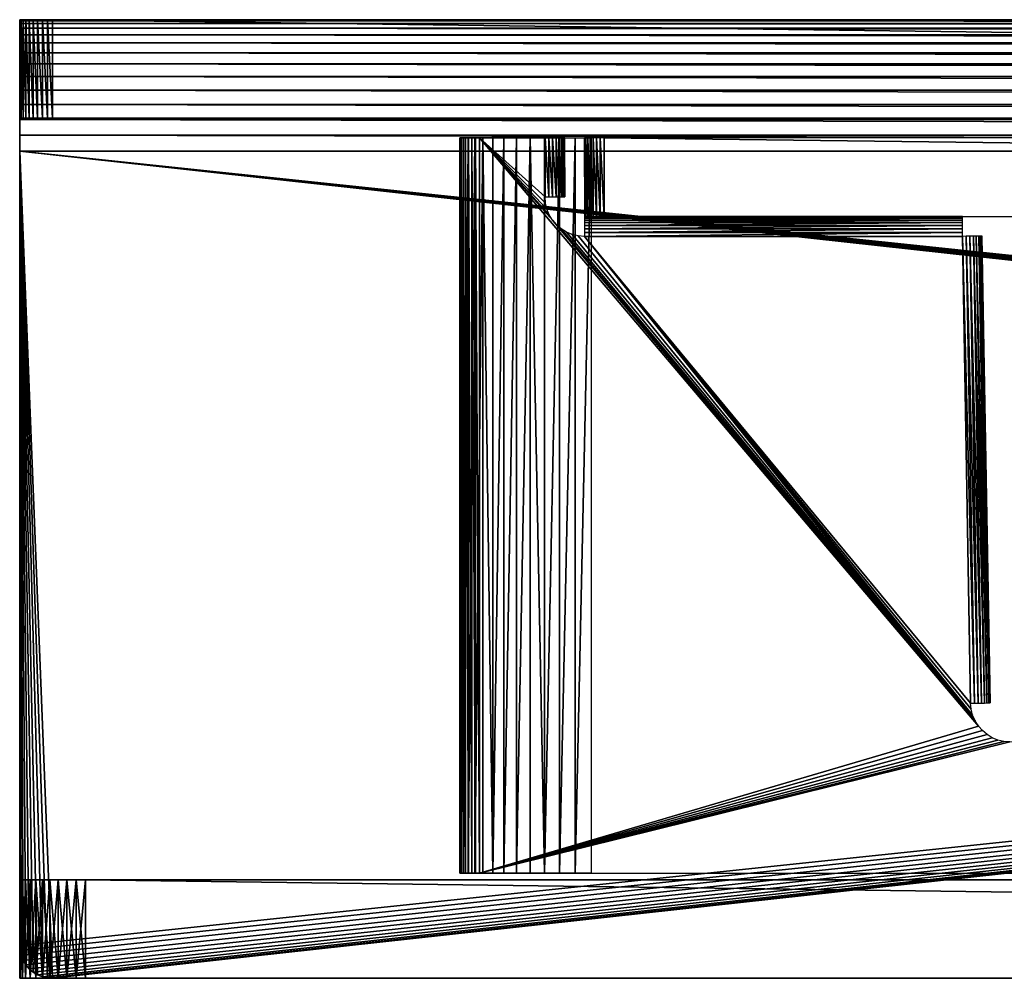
# Model space of a CAD drawing. Header units: millimetres. Extents: x -58 to 58, y 14 to 28.
# Tile 1 of 6: x -58 to -43, y 14 to 28. Entities that reach past the tile are written whole.
import ezdxf

# ---------------------------------------------------------------- set-up
doc = ezdxf.new("R2010")
doc.units = ezdxf.units.MM
doc.header["$LTSCALE"] = 65.185185
for name, color, linetype in [('1', 7, 'CONTINUOUS'), ('10', 7, 'CONTINUOUS'), ('12', 7, 'CONTINUOUS'), ('14', 7, 'CONTINUOUS'), ('15', 7, 'CONTINUOUS'), ('18', 7, 'CONTINUOUS'), ('19', 7, 'CONTINUOUS'), ('2', 7, 'CONTINUOUS'), ('22', 7, 'CONTINUOUS'), ('24', 7, 'CONTINUOUS'), ('25', 7, 'CONTINUOUS'), ('26', 7, 'CONTINUOUS'), ('27', 7, 'CONTINUOUS'), ('29', 7, 'CONTINUOUS'), ('3', 7, 'CONTINUOUS'), ('30', 7, 'CONTINUOUS'), ('31', 7, 'CONTINUOUS'), ('32', 7, 'CONTINUOUS'), ('34', 7, 'CONTINUOUS'), ('35', 7, 'CONTINUOUS'), ('37', 7, 'CONTINUOUS'), ('38', 7, 'CONTINUOUS'), ('4', 7, 'CONTINUOUS'), ('6', 7, 'CONTINUOUS'), ('7', 7, 'CONTINUOUS')]:
    doc.layers.add(name, color=color, linetype=linetype)

msp = doc.modelspace()

# ---------------------------------------------------------------- linework, layer by layer
at = {"layer": '1', "color": 250, "linetype": 'Continuous', "true_color": 0x1c1c1c}
for points in [[(-57.5, 13.5, 37.5), (-57.5, 13.5, -40.5), (-57.49, 13.5, -40.642), (-57.5, 13.5, 37.5)], [(-57.49, 13.5, 37.642), (-57.5, 13.5, 37.5), (-57.49, 13.5, -40.642), (-57.49, 13.5, 37.642)], [(-57.459, 13.5, 37.782), (-57.49, 13.5, 37.642), (-57.459, 13.5, -40.782), (-57.459, 13.5, 37.782)], [(-57.459, 13.5, -40.782), (-57.49, 13.5, 37.642), (-57.49, 13.5, -40.642), (-57.459, 13.5, -40.782)], [(-57.41, 13.5, 37.915), (-57.459, 13.5, 37.782), (-57.41, 13.5, -40.915), (-57.41, 13.5, 37.915)], [(-57.41, 13.5, -40.915), (-57.459, 13.5, 37.782), (-57.459, 13.5, -40.782), (-57.41, 13.5, -40.915)], [(-57.341, 13.5, 38.041), (-57.41, 13.5, 37.915), (-57.341, 13.5, -41.041), (-57.341, 13.5, 38.041)], [(-57.341, 13.5, -41.041), (-57.41, 13.5, 37.915), (-57.41, 13.5, -40.915), (-57.341, 13.5, -41.041)], [(-57.256, 13.5, 38.155), (-57.341, 13.5, 38.041), (-57.256, 13.5, -41.155), (-57.256, 13.5, 38.155)], [(-57.256, 13.5, -41.155), (-57.341, 13.5, 38.041), (-57.341, 13.5, -41.041), (-57.256, 13.5, -41.155)], [(-57.155, 13.5, 38.256), (-57.256, 13.5, 38.155), (-57.155, 13.5, -41.256), (-57.155, 13.5, 38.256)], [(-57.155, 13.5, -41.256), (-57.256, 13.5, 38.155), (-57.256, 13.5, -41.155), (-57.155, 13.5, -41.256)], [(-57.041, 13.5, 38.341), (-57.155, 13.5, 38.256), (-57.041, 13.5, -41.341), (-57.041, 13.5, 38.341)], [(-57.041, 13.5, -41.341), (-57.155, 13.5, 38.256), (-57.155, 13.5, -41.256), (-57.041, 13.5, -41.341)], [(-56.915, 13.5, 38.41), (-57.041, 13.5, 38.341), (-56.915, 13.5, -41.41), (-56.915, 13.5, 38.41)], [(-56.915, 13.5, -41.41), (-57.041, 13.5, 38.341), (-57.041, 13.5, -41.341), (-56.915, 13.5, -41.41)], [(-56.782, 13.5, 38.459), (-56.915, 13.5, 38.41), (-56.782, 13.5, -41.459), (-56.782, 13.5, 38.459)], [(-56.782, 13.5, -41.459), (-56.915, 13.5, 38.41), (-56.915, 13.5, -41.41), (-56.782, 13.5, -41.459)], [(-56.642, 13.5, 38.49), (-56.782, 13.5, 38.459), (-56.642, 13.5, -41.49), (-56.642, 13.5, 38.49)], [(-56.642, 13.5, -41.49), (-56.782, 13.5, 38.459), (-56.782, 13.5, -41.459), (-56.642, 13.5, -41.49)], [(-56.5, 13.5, 38.5), (-56.642, 13.5, 38.49), (-56.5, 13.5, -41.5), (-56.5, 13.5, 38.5)], [(-56.5, 13.5, -41.5), (-56.642, 13.5, 38.49), (-56.642, 13.5, -41.49), (-56.5, 13.5, -41.5)], [(56.5, 13.5, 38.5), (-56.5, 13.5, 38.5), (56.5, 13.5, -41.5), (56.5, 13.5, 38.5)], [(56.5, 13.5, -41.5), (-56.5, 13.5, 38.5), (-56.5, 13.5, -41.5), (56.5, 13.5, -41.5)]]:
    msp.add_3dface(points, dxfattribs=at)
at = {"layer": '10', "color": 236, "linetype": 'Continuous', "true_color": 0x690038}
for points in [[(-50.8, 26.3, 19.2), (-50.8, 26.3, -38.8), (-50.8, 15.1, 19.2), (-50.8, 26.3, 19.2)], [(-50.8, 15.1, 19.2), (-50.8, 26.3, -38.8), (-50.8, 15.1, -38.8), (-50.8, 15.1, 19.2)]]:
    msp.add_3dface(points, dxfattribs=at)
at = {"layer": '12', "color": 236, "linetype": 'Continuous', "true_color": 0x690038}
for points in [[(-50.8, 15.1, -38.8), (-50.8, 26.3, -38.8), (-50.785, 26.3, -39.041), (-50.8, 15.1, -38.8)], [(-50.8, 15.1, -38.8), (-50.785, 26.3, -39.041), (-50.785, 15.1, -39.041), (-50.8, 15.1, -38.8)], [(-50.785, 26.3, -39.041), (-50.742, 26.3, -39.279), (-50.785, 15.1, -39.041), (-50.785, 26.3, -39.041)], [(-50.785, 15.1, -39.041), (-50.742, 26.3, -39.279), (-50.742, 15.1, -39.279), (-50.785, 15.1, -39.041)], [(-50.742, 26.3, -39.279), (-50.67, 26.3, -39.509), (-50.742, 15.1, -39.279), (-50.742, 26.3, -39.279)], [(-50.742, 15.1, -39.279), (-50.67, 26.3, -39.509), (-50.67, 15.1, -39.509), (-50.742, 15.1, -39.279)], [(-50.67, 26.3, -39.509), (-50.571, 26.3, -39.729), (-50.67, 15.1, -39.509), (-50.67, 26.3, -39.509)], [(-50.67, 15.1, -39.509), (-50.571, 26.3, -39.729), (-50.571, 15.1, -39.729), (-50.67, 15.1, -39.509)], [(-50.571, 26.3, -39.729), (-50.446, 26.3, -39.936), (-50.571, 15.1, -39.729), (-50.571, 26.3, -39.729)], [(-50.571, 15.1, -39.729), (-50.446, 26.3, -39.936), (-50.446, 15.1, -39.936), (-50.571, 15.1, -39.729)], [(-50.446, 26.3, -39.936), (-50.297, 26.3, -40.126), (-50.297, 15.1, -40.126), (-50.446, 26.3, -39.936)], [(-50.446, 15.1, -39.936), (-50.446, 26.3, -39.936), (-50.297, 15.1, -40.126), (-50.446, 15.1, -39.936)], [(-50.297, 26.3, -40.126), (-50.126, 26.3, -40.297), (-50.297, 15.1, -40.126), (-50.297, 26.3, -40.126)], [(-50.297, 15.1, -40.126), (-50.126, 26.3, -40.297), (-50.126, 15.1, -40.297), (-50.297, 15.1, -40.126)], [(-50.126, 26.3, -40.297), (-49.936, 26.3, -40.446), (-50.126, 15.1, -40.297), (-50.126, 26.3, -40.297)], [(-50.126, 15.1, -40.297), (-49.936, 26.3, -40.446), (-49.936, 15.1, -40.446), (-50.126, 15.1, -40.297)], [(-49.936, 26.3, -40.446), (-49.729, 26.3, -40.571), (-49.936, 15.1, -40.446), (-49.936, 26.3, -40.446)], [(-49.936, 15.1, -40.446), (-49.729, 26.3, -40.571), (-49.729, 15.1, -40.571), (-49.936, 15.1, -40.446)], [(-49.729, 26.3, -40.571), (-49.509, 26.3, -40.67), (-49.509, 15.1, -40.67), (-49.729, 26.3, -40.571)], [(-49.729, 15.1, -40.571), (-49.729, 26.3, -40.571), (-49.509, 15.1, -40.67), (-49.729, 15.1, -40.571)], [(-49.509, 26.3, -40.67), (-49.279, 26.3, -40.742), (-49.509, 15.1, -40.67), (-49.509, 26.3, -40.67)], [(-49.509, 15.1, -40.67), (-49.279, 26.3, -40.742), (-49.279, 15.1, -40.742), (-49.509, 15.1, -40.67)], [(-49.279, 26.3, -40.742), (-49.041, 26.3, -40.785), (-49.279, 15.1, -40.742), (-49.279, 26.3, -40.742)], [(-49.279, 15.1, -40.742), (-49.041, 26.3, -40.785), (-49.041, 15.1, -40.785), (-49.279, 15.1, -40.742)], [(-49.041, 26.3, -40.785), (-48.8, 26.3, -40.8), (-49.041, 15.1, -40.785), (-49.041, 26.3, -40.785)], [(-49.041, 15.1, -40.785), (-48.8, 26.3, -40.8), (-48.8, 15.1, -40.8), (-49.041, 15.1, -40.785)]]:
    msp.add_3dface(points, dxfattribs=at)
at = {"layer": '14', "color": 236, "linetype": 'Continuous', "true_color": 0x690038}
for points in [[(-50.5, 26.3, 19.5), (-50.5, 15.1, 19.5), (-42.902, 17.342, 19.5), (-50.5, 26.3, 19.5)], [(-49.5, 26.3, 19.5), (-50.5, 26.3, 19.5), (-49.5, 25.4, 19.5), (-49.5, 26.3, 19.5)], [(-49.5, 25.4, 19.5), (-50.5, 26.3, 19.5), (-49.493, 25.306, 19.5), (-49.5, 25.4, 19.5)], [(-49.493, 25.306, 19.5), (-50.5, 26.3, 19.5), (-49.471, 25.215, 19.5), (-49.493, 25.306, 19.5)], [(-49.471, 25.215, 19.5), (-50.5, 26.3, 19.5), (-49.435, 25.128, 19.5), (-49.471, 25.215, 19.5)], [(-49.435, 25.128, 19.5), (-50.5, 26.3, 19.5), (-49.385, 25.047, 19.5), (-49.435, 25.128, 19.5)], [(-49.385, 25.047, 19.5), (-50.5, 26.3, 19.5), (-42.902, 17.342, 19.5), (-49.385, 25.047, 19.5)], [(-49.324, 24.976, 19.5), (-49.385, 25.047, 19.5), (-42.902, 17.342, 19.5), (-49.324, 24.976, 19.5)], [(-49.253, 24.915, 19.5), (-49.324, 24.976, 19.5), (-42.902, 17.342, 19.5), (-49.253, 24.915, 19.5)], [(-49.172, 24.865, 19.5), (-49.253, 24.915, 19.5), (-42.902, 17.342, 19.5), (-49.172, 24.865, 19.5)], [(-49.085, 24.829, 19.5), (-49.172, 24.865, 19.5), (-42.902, 17.342, 19.5), (-49.085, 24.829, 19.5)], [(-48.994, 24.807, 19.5), (-49.085, 24.829, 19.5), (-42.902, 17.342, 19.5), (-48.994, 24.807, 19.5)], [(-48.9, 24.8, 19.5), (-48.994, 24.807, 19.5), (-42.902, 17.342, 19.5), (-48.9, 24.8, 19.5)], [(-43.145, 24.8, 19.5), (-48.9, 24.8, 19.5), (-43.021, 17.69, 19.5), (-43.145, 24.8, 19.5)], [(-43.021, 17.69, 19.5), (-48.9, 24.8, 19.5), (-43.012, 17.597, 19.5), (-43.021, 17.69, 19.5)], [(-43.012, 17.597, 19.5), (-48.9, 24.8, 19.5), (-42.989, 17.507, 19.5), (-43.012, 17.597, 19.5)], [(-42.989, 17.507, 19.5), (-48.9, 24.8, 19.5), (-42.952, 17.421, 19.5), (-42.989, 17.507, 19.5)], [(-42.952, 17.421, 19.5), (-48.9, 24.8, 19.5), (-42.902, 17.342, 19.5), (-42.952, 17.421, 19.5)], [(-42.902, 17.342, 19.5), (-50.5, 15.1, 19.5), (-42.841, 17.272, 19.5), (-42.902, 17.342, 19.5)], [(-42.841, 17.272, 19.5), (-50.5, 15.1, 19.5), (-42.77, 17.212, 19.5), (-42.841, 17.272, 19.5)], [(-42.77, 17.212, 19.5), (-50.5, 15.1, 19.5), (-42.69, 17.164, 19.5), (-42.77, 17.212, 19.5)], [(-42.69, 17.164, 19.5), (-50.5, 15.1, 19.5), (-42.604, 17.129, 19.5), (-42.69, 17.164, 19.5)], [(-42.604, 17.129, 19.5), (-50.5, 15.1, 19.5), (-42.513, 17.107, 19.5), (-42.604, 17.129, 19.5)], [(-42.513, 17.107, 19.5), (-50.5, 15.1, 19.5), (-42.421, 17.1, 19.5), (-42.513, 17.107, 19.5)], [(-50.5, 15.1, 19.5), (50.5, 15.1, 19.5), (-42.421, 17.1, 19.5), (-50.5, 15.1, 19.5)]]:
    msp.add_3dface(points, dxfattribs=at)
at = {"layer": '15', "color": 236, "linetype": 'Continuous', "true_color": 0x690038}
for points in [[(-43.145, 24.8, 19.5), (-42.962, 17.691, 19.494), (-43.086, 24.801, 19.494), (-43.145, 24.8, 19.5)], [(-43.145, 24.8, 19.5), (-43.021, 17.69, 19.5), (-42.962, 17.691, 19.494), (-43.145, 24.8, 19.5)], [(-43.086, 24.801, 19.494), (-42.906, 17.692, 19.477), (-43.03, 24.802, 19.477), (-43.086, 24.801, 19.494)], [(-42.962, 17.691, 19.494), (-42.906, 17.692, 19.477), (-43.086, 24.801, 19.494), (-42.962, 17.691, 19.494)], [(-43.03, 24.802, 19.477), (-42.854, 17.692, 19.449), (-42.978, 24.803, 19.449), (-43.03, 24.802, 19.477)], [(-42.906, 17.692, 19.477), (-42.854, 17.692, 19.449), (-43.03, 24.802, 19.477), (-42.906, 17.692, 19.477)], [(-42.978, 24.803, 19.449), (-42.809, 17.693, 19.412), (-42.933, 24.804, 19.412), (-42.978, 24.803, 19.449)], [(-42.854, 17.692, 19.449), (-42.809, 17.693, 19.412), (-42.978, 24.803, 19.449), (-42.854, 17.692, 19.449)], [(-42.809, 17.693, 19.412), (-42.771, 17.694, 19.367), (-42.933, 24.804, 19.412), (-42.809, 17.693, 19.412)], [(-42.933, 24.804, 19.412), (-42.771, 17.694, 19.367), (-42.895, 24.804, 19.367), (-42.933, 24.804, 19.412)], [(-42.895, 24.804, 19.367), (-42.744, 17.694, 19.315), (-42.868, 24.805, 19.315), (-42.895, 24.804, 19.367)], [(-42.771, 17.694, 19.367), (-42.744, 17.694, 19.315), (-42.895, 24.804, 19.367), (-42.771, 17.694, 19.367)], [(-42.744, 17.694, 19.315), (-42.727, 17.695, 19.259), (-42.868, 24.805, 19.315), (-42.744, 17.694, 19.315)], [(-42.868, 24.805, 19.315), (-42.727, 17.695, 19.259), (-42.851, 24.805, 19.259), (-42.868, 24.805, 19.315)], [(-42.727, 17.695, 19.259), (-42.721, 17.695, 19.2), (-42.851, 24.805, 19.259), (-42.727, 17.695, 19.259)], [(-42.851, 24.805, 19.259), (-42.721, 17.695, 19.2), (-42.845, 24.805, 19.2), (-42.851, 24.805, 19.259)]]:
    msp.add_3dface(points, dxfattribs=at)
at = {"layer": '18', "color": 236, "linetype": 'Continuous', "true_color": 0x690038}
for points in [[(-50.8, 26.3, 19.2), (-50.8, 15.1, 19.2), (-50.794, 15.1, 19.259), (-50.8, 26.3, 19.2)], [(-50.794, 26.3, 19.259), (-50.8, 26.3, 19.2), (-50.794, 15.1, 19.259), (-50.794, 26.3, 19.259)], [(-50.777, 26.3, 19.315), (-50.794, 26.3, 19.259), (-50.777, 15.1, 19.315), (-50.777, 26.3, 19.315)], [(-50.777, 15.1, 19.315), (-50.794, 26.3, 19.259), (-50.794, 15.1, 19.259), (-50.777, 15.1, 19.315)], [(-50.749, 26.3, 19.367), (-50.777, 26.3, 19.315), (-50.749, 15.1, 19.367), (-50.749, 26.3, 19.367)], [(-50.749, 15.1, 19.367), (-50.777, 26.3, 19.315), (-50.777, 15.1, 19.315), (-50.749, 15.1, 19.367)], [(-50.712, 26.3, 19.412), (-50.749, 26.3, 19.367), (-50.712, 15.1, 19.412), (-50.712, 26.3, 19.412)], [(-50.712, 15.1, 19.412), (-50.749, 26.3, 19.367), (-50.749, 15.1, 19.367), (-50.712, 15.1, 19.412)], [(-50.667, 26.3, 19.449), (-50.712, 26.3, 19.412), (-50.667, 15.1, 19.449), (-50.667, 26.3, 19.449)], [(-50.667, 15.1, 19.449), (-50.712, 26.3, 19.412), (-50.712, 15.1, 19.412), (-50.667, 15.1, 19.449)], [(-50.615, 26.3, 19.477), (-50.667, 26.3, 19.449), (-50.615, 15.1, 19.477), (-50.615, 26.3, 19.477)], [(-50.615, 15.1, 19.477), (-50.667, 26.3, 19.449), (-50.667, 15.1, 19.449), (-50.615, 15.1, 19.477)], [(-50.559, 26.3, 19.494), (-50.615, 26.3, 19.477), (-50.559, 15.1, 19.494), (-50.559, 26.3, 19.494)], [(-50.559, 15.1, 19.494), (-50.615, 26.3, 19.477), (-50.615, 15.1, 19.477), (-50.559, 15.1, 19.494)], [(-50.5, 15.1, 19.5), (-50.5, 26.3, 19.5), (-50.559, 26.3, 19.494), (-50.5, 15.1, 19.5)], [(-50.5, 15.1, 19.5), (-50.559, 26.3, 19.494), (-50.559, 15.1, 19.494), (-50.5, 15.1, 19.5)]]:
    msp.add_3dface(points, dxfattribs=at)
at = {"layer": '19', "color": 236, "linetype": 'Continuous', "true_color": 0x690038}
for points in [[(-43.145, 25.1, 19.2), (-48.9, 25.1, 19.2), (-48.9, 25.094, 19.259), (-43.145, 25.1, 19.2)], [(-43.145, 25.094, 19.259), (-43.145, 25.1, 19.2), (-48.9, 25.094, 19.259), (-43.145, 25.094, 19.259)], [(-43.145, 25.077, 19.315), (-43.145, 25.094, 19.259), (-48.9, 25.077, 19.315), (-43.145, 25.077, 19.315)], [(-48.9, 25.077, 19.315), (-43.145, 25.094, 19.259), (-48.9, 25.094, 19.259), (-48.9, 25.077, 19.315)], [(-43.145, 25.049, 19.367), (-43.145, 25.077, 19.315), (-48.9, 25.049, 19.367), (-43.145, 25.049, 19.367)], [(-48.9, 25.049, 19.367), (-43.145, 25.077, 19.315), (-48.9, 25.077, 19.315), (-48.9, 25.049, 19.367)], [(-43.145, 25.012, 19.412), (-43.145, 25.049, 19.367), (-48.9, 25.012, 19.412), (-43.145, 25.012, 19.412)], [(-48.9, 25.012, 19.412), (-43.145, 25.049, 19.367), (-48.9, 25.049, 19.367), (-48.9, 25.012, 19.412)], [(-43.145, 24.967, 19.449), (-43.145, 25.012, 19.412), (-48.9, 24.967, 19.449), (-43.145, 24.967, 19.449)], [(-48.9, 24.967, 19.449), (-43.145, 25.012, 19.412), (-48.9, 25.012, 19.412), (-48.9, 24.967, 19.449)], [(-43.145, 24.915, 19.477), (-43.145, 24.967, 19.449), (-48.9, 24.915, 19.477), (-43.145, 24.915, 19.477)], [(-48.9, 24.915, 19.477), (-43.145, 24.967, 19.449), (-48.9, 24.967, 19.449), (-48.9, 24.915, 19.477)], [(-43.145, 24.858, 19.494), (-43.145, 24.915, 19.477), (-48.9, 24.859, 19.494), (-43.145, 24.858, 19.494)], [(-48.9, 24.859, 19.494), (-43.145, 24.915, 19.477), (-48.9, 24.915, 19.477), (-48.9, 24.859, 19.494)], [(-48.9, 24.8, 19.5), (-43.145, 24.858, 19.494), (-48.9, 24.859, 19.494), (-48.9, 24.8, 19.5)], [(-48.9, 24.8, 19.5), (-43.145, 24.8, 19.5), (-43.145, 24.858, 19.494), (-48.9, 24.8, 19.5)]]:
    msp.add_3dface(points, dxfattribs=at)
at = {"layer": '2', "color": 250, "linetype": 'Continuous', "true_color": 0x1c1c1c}
for points in [[(-57.5, 15, 37.5), (-57.49, 15, 37.642), (-57.5, 15, -40.5), (-57.5, 15, 37.5)], [(-57.5, 15, -40.5), (-57.49, 15, 37.642), (-57.49, 15, -40.642), (-57.5, 15, -40.5)], [(-57.49, 15, 37.642), (-57.459, 15, 37.782), (-57.49, 15, -40.642), (-57.49, 15, 37.642)], [(-57.49, 15, -40.642), (-57.459, 15, 37.782), (-57.459, 15, -40.782), (-57.49, 15, -40.642)], [(-57.459, 15, 37.782), (-57.41, 15, 37.915), (-57.459, 15, -40.782), (-57.459, 15, 37.782)], [(-57.459, 15, -40.782), (-57.41, 15, 37.915), (-57.41, 15, -40.915), (-57.459, 15, -40.782)], [(-57.41, 15, 37.915), (-57.341, 15, 38.041), (-57.41, 15, -40.915), (-57.41, 15, 37.915)], [(-57.41, 15, -40.915), (-57.341, 15, 38.041), (-57.341, 15, -41.041), (-57.41, 15, -40.915)], [(-57.341, 15, 38.041), (-57.256, 15, 38.155), (-57.341, 15, -41.041), (-57.341, 15, 38.041)], [(-57.341, 15, -41.041), (-57.256, 15, 38.155), (-57.256, 15, -41.155), (-57.341, 15, -41.041)], [(-57.256, 15, 38.155), (-57.155, 15, 38.256), (-57.256, 15, -41.155), (-57.256, 15, 38.155)], [(-57.256, 15, -41.155), (-57.155, 15, 38.256), (-57.155, 15, -41.256), (-57.256, 15, -41.155)], [(-57.155, 15, 38.256), (-57.041, 15, 38.341), (-57.155, 15, -41.256), (-57.155, 15, 38.256)], [(-57.155, 15, -41.256), (-57.041, 15, 38.341), (-57.041, 15, -41.341), (-57.155, 15, -41.256)], [(-57.041, 15, 38.341), (-56.915, 15, 38.41), (-57.041, 15, -41.341), (-57.041, 15, 38.341)], [(-57.041, 15, -41.341), (-56.915, 15, 38.41), (-56.915, 15, -41.41), (-57.041, 15, -41.341)], [(-56.915, 15, 38.41), (-56.782, 15, 38.459), (-56.915, 15, -41.41), (-56.915, 15, 38.41)], [(-56.915, 15, -41.41), (-56.782, 15, 38.459), (-56.782, 15, -41.459), (-56.915, 15, -41.41)], [(-56.782, 15, 38.459), (-56.642, 15, 38.49), (-56.782, 15, -41.459), (-56.782, 15, 38.459)], [(-56.782, 15, -41.459), (-56.642, 15, 38.49), (-56.642, 15, -41.49), (-56.782, 15, -41.459)], [(-56.5, 15, 38.5), (-56.5, 15, -41.5), (-56.642, 15, -41.49), (-56.5, 15, 38.5)], [(-56.642, 15, 38.49), (-56.5, 15, 38.5), (-56.642, 15, -41.49), (-56.642, 15, 38.49)], [(56.5, 15, -41.5), (-56.5, 15, -41.5), (56.5, 15, 38.5), (56.5, 15, -41.5)], [(56.5, 15, 38.5), (-56.5, 15, -41.5), (-56.5, 15, 38.5), (56.5, 15, 38.5)]]:
    msp.add_3dface(points, dxfattribs=at)
at = {"layer": '22', "color": 236, "linetype": 'Continuous', "true_color": 0x690038}
for points in [[(-49.5, 26.3, 19.5), (-49.5, 25.4, 19.5), (-49.441, 25.4, 19.494), (-49.5, 26.3, 19.5)], [(-49.441, 26.3, 19.494), (-49.5, 26.3, 19.5), (-49.441, 25.4, 19.494), (-49.441, 26.3, 19.494)], [(-49.385, 26.3, 19.477), (-49.441, 26.3, 19.494), (-49.385, 25.4, 19.477), (-49.385, 26.3, 19.477)], [(-49.385, 25.4, 19.477), (-49.441, 26.3, 19.494), (-49.441, 25.4, 19.494), (-49.385, 25.4, 19.477)], [(-49.333, 26.3, 19.449), (-49.385, 26.3, 19.477), (-49.333, 25.4, 19.449), (-49.333, 26.3, 19.449)], [(-49.333, 25.4, 19.449), (-49.385, 26.3, 19.477), (-49.385, 25.4, 19.477), (-49.333, 25.4, 19.449)], [(-49.288, 26.3, 19.412), (-49.333, 26.3, 19.449), (-49.288, 25.4, 19.412), (-49.288, 26.3, 19.412)], [(-49.288, 25.4, 19.412), (-49.333, 26.3, 19.449), (-49.333, 25.4, 19.449), (-49.288, 25.4, 19.412)], [(-49.251, 26.3, 19.367), (-49.288, 26.3, 19.412), (-49.251, 25.4, 19.367), (-49.251, 26.3, 19.367)], [(-49.251, 25.4, 19.367), (-49.288, 26.3, 19.412), (-49.288, 25.4, 19.412), (-49.251, 25.4, 19.367)], [(-49.223, 26.3, 19.315), (-49.251, 26.3, 19.367), (-49.223, 25.4, 19.315), (-49.223, 26.3, 19.315)], [(-49.223, 25.4, 19.315), (-49.251, 26.3, 19.367), (-49.251, 25.4, 19.367), (-49.223, 25.4, 19.315)], [(-49.206, 26.3, 19.259), (-49.223, 26.3, 19.315), (-49.206, 25.4, 19.259), (-49.206, 26.3, 19.259)], [(-49.206, 25.4, 19.259), (-49.223, 26.3, 19.315), (-49.223, 25.4, 19.315), (-49.206, 25.4, 19.259)], [(-49.2, 26.3, 19.2), (-49.206, 26.3, 19.259), (-49.2, 25.4, 19.2), (-49.2, 26.3, 19.2)], [(-49.2, 25.4, 19.2), (-49.206, 26.3, 19.259), (-49.206, 25.4, 19.259), (-49.2, 25.4, 19.2)]]:
    msp.add_3dface(points, dxfattribs=at)
at = {"layer": '24', "color": 1, "linetype": 'Continuous'}
for points in [[(-57.5, 26.6, -41), (57.5, 26.6, -41), (-57.5, 26.6, 38), (-57.5, 26.6, -41)], [(-57.5, 26.6, 38), (57.5, 26.6, -41), (-57.494, 26.6, 38.078), (-57.5, 26.6, 38)], [(-57.494, 26.6, 38.078), (57.5, 26.6, -41), (-57.476, 26.6, 38.155), (-57.494, 26.6, 38.078)], [(-57.476, 26.6, 38.155), (57.5, 26.6, -41), (-57.446, 26.6, 38.227), (-57.476, 26.6, 38.155)], [(-57.446, 26.6, 38.227), (57.5, 26.6, -41), (-57.405, 26.6, 38.294), (-57.446, 26.6, 38.227)], [(-57.405, 26.6, 38.294), (57.5, 26.6, -41), (-57.354, 26.6, 38.354), (-57.405, 26.6, 38.294)], [(-57.354, 26.6, 38.354), (57.5, 26.6, -41), (-57.294, 26.6, 38.405), (-57.354, 26.6, 38.354)], [(-57.294, 26.6, 38.405), (57.5, 26.6, -41), (-57.227, 26.6, 38.446), (-57.294, 26.6, 38.405)], [(-57.227, 26.6, 38.446), (57.5, 26.6, -41), (-57.155, 26.6, 38.476), (-57.227, 26.6, 38.446)], [(-57.155, 26.6, 38.476), (57.5, 26.6, -41), (-57.078, 26.6, 38.494), (-57.155, 26.6, 38.476)], [(57.5, 26.6, -41), (-57, 26.6, 38.5), (-57.078, 26.6, 38.494), (57.5, 26.6, -41)], [(57, 26.6, 38.5), (-57, 26.6, 38.5), (57.5, 26.6, -41), (57, 26.6, 38.5)]]:
    msp.add_3dface(points, dxfattribs=at)
at = {"layer": '25', "color": 1, "linetype": 'Continuous'}
for points in [[(-57.5, 28.1, -41), (-57.5, 28.1, 38), (-57.494, 28.1, 38.078), (-57.5, 28.1, -41)], [(57.5, 28.1, -41), (-57.5, 28.1, -41), (57.5, 28.1, 38), (57.5, 28.1, -41)], [(57.5, 28.1, 38), (-57.5, 28.1, -41), (57.494, 28.1, 38.078), (57.5, 28.1, 38)], [(57.494, 28.1, 38.078), (-57.5, 28.1, -41), (57.476, 28.1, 38.155), (57.494, 28.1, 38.078)], [(57.476, 28.1, 38.155), (-57.5, 28.1, -41), (57.446, 28.1, 38.227), (57.476, 28.1, 38.155)], [(57.446, 28.1, 38.227), (-57.5, 28.1, -41), (57.405, 28.1, 38.294), (57.446, 28.1, 38.227)], [(57.405, 28.1, 38.294), (-57.5, 28.1, -41), (57.354, 28.1, 38.354), (57.405, 28.1, 38.294)], [(57.354, 28.1, 38.354), (-57.5, 28.1, -41), (57.294, 28.1, 38.405), (57.354, 28.1, 38.354)], [(57.294, 28.1, 38.405), (-57.5, 28.1, -41), (57.227, 28.1, 38.446), (57.294, 28.1, 38.405)], [(57.227, 28.1, 38.446), (-57.5, 28.1, -41), (57.155, 28.1, 38.476), (57.227, 28.1, 38.446)], [(57.155, 28.1, 38.476), (-57.5, 28.1, -41), (57.078, 28.1, 38.494), (57.155, 28.1, 38.476)], [(57.078, 28.1, 38.494), (-57.5, 28.1, -41), (57, 28.1, 38.5), (57.078, 28.1, 38.494)], [(57, 28.1, 38.5), (-57.5, 28.1, -41), (-57, 28.1, 38.5), (57, 28.1, 38.5)], [(-57, 28.1, 38.5), (-57.5, 28.1, -41), (-57.078, 28.1, 38.494), (-57, 28.1, 38.5)], [(-57.078, 28.1, 38.494), (-57.5, 28.1, -41), (-57.155, 28.1, 38.476), (-57.078, 28.1, 38.494)], [(-57.155, 28.1, 38.476), (-57.5, 28.1, -41), (-57.227, 28.1, 38.446), (-57.155, 28.1, 38.476)], [(-57.227, 28.1, 38.446), (-57.5, 28.1, -41), (-57.294, 28.1, 38.405), (-57.227, 28.1, 38.446)], [(-57.294, 28.1, 38.405), (-57.5, 28.1, -41), (-57.354, 28.1, 38.354), (-57.294, 28.1, 38.405)], [(-57.354, 28.1, 38.354), (-57.5, 28.1, -41), (-57.405, 28.1, 38.294), (-57.354, 28.1, 38.354)], [(-57.405, 28.1, 38.294), (-57.5, 28.1, -41), (-57.446, 28.1, 38.227), (-57.405, 28.1, 38.294)], [(-57.446, 28.1, 38.227), (-57.5, 28.1, -41), (-57.476, 28.1, 38.155), (-57.446, 28.1, 38.227)], [(-57.476, 28.1, 38.155), (-57.5, 28.1, -41), (-57.494, 28.1, 38.078), (-57.476, 28.1, 38.155)]]:
    msp.add_3dface(points, dxfattribs=at)
at = {"layer": '26', "color": 1, "linetype": 'Continuous'}
for points in [[(-57.5, 26.6, -41), (-57.5, 26.6, 38), (-57.5, 28.1, -41), (-57.5, 26.6, -41)], [(-57.5, 26.6, -41), (-57.5, 28.1, -41), (-57.5, 28.085, -41.241), (-57.5, 26.6, -41)], [(-57.5, 26.6, 38), (-57.5, 28.1, 38), (-57.5, 28.1, -41), (-57.5, 26.6, 38)], [(-57.5, 26.594, -41.078), (-57.5, 26.6, -41), (-57.5, 28.085, -41.241), (-57.5, 26.594, -41.078)], [(-57.5, 26.576, -41.155), (-57.5, 26.594, -41.078), (-57.5, 28.085, -41.241), (-57.5, 26.576, -41.155)], [(-57.5, 26.546, -41.227), (-57.5, 26.576, -41.155), (-57.5, 28.085, -41.241), (-57.5, 26.546, -41.227)], [(-57.5, 26.505, -41.294), (-57.5, 26.546, -41.227), (-57.5, 28.085, -41.241), (-57.5, 26.505, -41.294)], [(-57.5, 28.042, -41.479), (-57.5, 26.505, -41.294), (-57.5, 28.085, -41.241), (-57.5, 28.042, -41.479)], [(-57.5, 26.454, -41.354), (-57.5, 26.505, -41.294), (-57.5, 28.042, -41.479), (-57.5, 26.454, -41.354)], [(-57.5, 26.394, -41.405), (-57.5, 26.454, -41.354), (-57.5, 28.042, -41.479), (-57.5, 26.394, -41.405)], [(-57.5, 26.327, -41.446), (-57.5, 26.394, -41.405), (-57.5, 28.042, -41.479), (-57.5, 26.327, -41.446)], [(-57.5, 26.255, -41.476), (-57.5, 26.327, -41.446), (-57.5, 28.042, -41.479), (-57.5, 26.255, -41.476)], [(-57.5, 26.178, -41.494), (-57.5, 26.255, -41.476), (-57.5, 28.042, -41.479), (-57.5, 26.178, -41.494)], [(-57.5, 27.97, -41.709), (-57.5, 26.178, -41.494), (-57.5, 28.042, -41.479), (-57.5, 27.97, -41.709)], [(-57.5, 26.1, -41.5), (-57.5, 26.178, -41.494), (-57.5, 27.97, -41.709), (-57.5, 26.1, -41.5)], [(-57.5, 14, -41.5), (-57.5, 26.1, -41.5), (-57.5, 27.97, -41.709), (-57.5, 14, -41.5)], [(-57.5, 27.871, -41.929), (-57.5, 14, -41.5), (-57.5, 27.97, -41.709), (-57.5, 27.871, -41.929)], [(-57.5, 27.746, -42.136), (-57.5, 14, -41.5), (-57.5, 27.871, -41.929), (-57.5, 27.746, -42.136)], [(-57.5, 27.597, -42.326), (-57.5, 14, -41.5), (-57.5, 27.746, -42.136), (-57.5, 27.597, -42.326)], [(-57.5, 27.426, -42.497), (-57.5, 14, -41.5), (-57.5, 27.597, -42.326), (-57.5, 27.426, -42.497)], [(-57.5, 27.236, -42.646), (-57.5, 14, -41.5), (-57.5, 27.426, -42.497), (-57.5, 27.236, -42.646)], [(-57.5, 27.029, -42.771), (-57.5, 14, -41.5), (-57.5, 27.236, -42.646), (-57.5, 27.029, -42.771)], [(-57.5, 26.809, -42.87), (-57.5, 14, -41.5), (-57.5, 27.029, -42.771), (-57.5, 26.809, -42.87)], [(-57.5, 26.579, -42.942), (-57.5, 14, -41.5), (-57.5, 26.809, -42.87), (-57.5, 26.579, -42.942)], [(-57.5, 26.341, -42.985), (-57.5, 14, -41.5), (-57.5, 26.579, -42.942), (-57.5, 26.341, -42.985)], [(-57.5, 26.1, -43), (-57.5, 14, -41.5), (-57.5, 26.341, -42.985), (-57.5, 26.1, -43)], [(-57.5, 14, -43), (-57.5, 14, -41.5), (-57.5, 26.1, -43), (-57.5, 14, -43)]]:
    msp.add_3dface(points, dxfattribs=at)
at = {"layer": '27', "color": 1, "linetype": 'Continuous'}
for points in [[(-57, 26.6, 38.5), (57, 26.6, 38.5), (-57, 28.1, 38.5), (-57, 26.6, 38.5)], [(57, 26.6, 38.5), (57, 28.1, 38.5), (-57, 28.1, 38.5), (57, 26.6, 38.5)]]:
    msp.add_3dface(points, dxfattribs=at)
at = {"layer": '29', "color": 1, "linetype": 'Continuous'}
for points in [[(-57.5, 26.1, -41.5), (-57.5, 14, -41.5), (-57.494, 13.922, -41.5), (-57.5, 26.1, -41.5)], [(-57.5, 26.1, -41.5), (57.5, 14, -41.5), (57.5, 26.1, -41.5), (-57.5, 26.1, -41.5)], [(57.5, 14, -41.5), (-57.5, 26.1, -41.5), (57.494, 13.922, -41.5), (57.5, 14, -41.5)], [(57, 13.5, -41.5), (-57.5, 26.1, -41.5), (-57, 13.5, -41.5), (57, 13.5, -41.5)], [(-57.5, 26.1, -41.5), (57, 13.5, -41.5), (57.078, 13.506, -41.5), (-57.5, 26.1, -41.5)], [(-57, 13.5, -41.5), (-57.5, 26.1, -41.5), (-57.078, 13.506, -41.5), (-57, 13.5, -41.5)], [(-57.078, 13.506, -41.5), (-57.5, 26.1, -41.5), (-57.155, 13.524, -41.5), (-57.078, 13.506, -41.5)], [(-57.155, 13.524, -41.5), (-57.5, 26.1, -41.5), (-57.227, 13.554, -41.5), (-57.155, 13.524, -41.5)], [(-57.227, 13.554, -41.5), (-57.5, 26.1, -41.5), (-57.294, 13.595, -41.5), (-57.227, 13.554, -41.5)], [(-57.294, 13.595, -41.5), (-57.5, 26.1, -41.5), (-57.354, 13.646, -41.5), (-57.294, 13.595, -41.5)], [(-57.354, 13.646, -41.5), (-57.5, 26.1, -41.5), (-57.405, 13.706, -41.5), (-57.354, 13.646, -41.5)], [(-57.405, 13.706, -41.5), (-57.5, 26.1, -41.5), (-57.446, 13.773, -41.5), (-57.405, 13.706, -41.5)], [(-57.446, 13.773, -41.5), (-57.5, 26.1, -41.5), (-57.476, 13.845, -41.5), (-57.446, 13.773, -41.5)], [(-57.476, 13.845, -41.5), (-57.5, 26.1, -41.5), (-57.494, 13.922, -41.5), (-57.476, 13.845, -41.5)], [(57.494, 13.922, -41.5), (-57.5, 26.1, -41.5), (57.476, 13.845, -41.5), (57.494, 13.922, -41.5)], [(57.476, 13.845, -41.5), (-57.5, 26.1, -41.5), (57.446, 13.773, -41.5), (57.476, 13.845, -41.5)], [(57.446, 13.773, -41.5), (-57.5, 26.1, -41.5), (57.405, 13.706, -41.5), (57.446, 13.773, -41.5)], [(57.405, 13.706, -41.5), (-57.5, 26.1, -41.5), (57.354, 13.646, -41.5), (57.405, 13.706, -41.5)], [(57.354, 13.646, -41.5), (-57.5, 26.1, -41.5), (57.294, 13.595, -41.5), (57.354, 13.646, -41.5)], [(57.294, 13.595, -41.5), (-57.5, 26.1, -41.5), (57.227, 13.554, -41.5), (57.294, 13.595, -41.5)], [(57.227, 13.554, -41.5), (-57.5, 26.1, -41.5), (57.155, 13.524, -41.5), (57.227, 13.554, -41.5)], [(57.155, 13.524, -41.5), (-57.5, 26.1, -41.5), (57.078, 13.506, -41.5), (57.155, 13.524, -41.5)]]:
    msp.add_3dface(points, dxfattribs=at)
at = {"layer": '3', "color": 250, "linetype": 'Continuous', "true_color": 0x1c1c1c}
for points in [[(-57.5, 13.5, -40.5), (-57.5, 13.5, 37.5), (-57.5, 15, -40.5), (-57.5, 13.5, -40.5)], [(-57.5, 13.5, 37.5), (-57.5, 15, 37.5), (-57.5, 15, -40.5), (-57.5, 13.5, 37.5)]]:
    msp.add_3dface(points, dxfattribs=at)
at = {"layer": '30', "color": 1, "linetype": 'Continuous'}
for points in [[(57, 13.5, -41.5), (-57, 13.5, -41.5), (57, 13.5, -43), (57, 13.5, -41.5)], [(57, 13.5, -43), (-57, 13.5, -41.5), (-57, 13.5, -43), (57, 13.5, -43)]]:
    msp.add_3dface(points, dxfattribs=at)
at = {"layer": '31', "color": 1, "linetype": 'Continuous'}
for points in [[(-57.5, 14, -43), (-57.5, 26.1, -43), (57.5, 26.1, -43), (-57.5, 14, -43)], [(-57.5, 14, -43), (57.5, 26.1, -43), (-57.494, 13.922, -43), (-57.5, 14, -43)], [(-57.494, 13.922, -43), (57.5, 26.1, -43), (-57.476, 13.845, -43), (-57.494, 13.922, -43)], [(-57.476, 13.845, -43), (57.5, 26.1, -43), (-57.446, 13.773, -43), (-57.476, 13.845, -43)], [(-57.446, 13.773, -43), (57.5, 26.1, -43), (-57.405, 13.706, -43), (-57.446, 13.773, -43)], [(-57.405, 13.706, -43), (57.5, 26.1, -43), (-57.354, 13.646, -43), (-57.405, 13.706, -43)], [(-57.354, 13.646, -43), (57.5, 26.1, -43), (-57.294, 13.595, -43), (-57.354, 13.646, -43)], [(-57.294, 13.595, -43), (57.5, 26.1, -43), (-57.227, 13.554, -43), (-57.294, 13.595, -43)], [(-57.227, 13.554, -43), (57.5, 26.1, -43), (-57.155, 13.524, -43), (-57.227, 13.554, -43)], [(-57.155, 13.524, -43), (57.5, 26.1, -43), (-57.078, 13.506, -43), (-57.155, 13.524, -43)], [(57.5, 26.1, -43), (-57, 13.5, -43), (-57.078, 13.506, -43), (57.5, 26.1, -43)], [(57.5, 26.1, -43), (57, 13.5, -43), (-57, 13.5, -43), (57.5, 26.1, -43)]]:
    msp.add_3dface(points, dxfattribs=at)
at = {"layer": '32', "color": 1, "linetype": 'Continuous'}
for points in [[(-57.5, 28.1, -41), (57.5, 28.1, -41), (57.5, 28.085, -41.241), (-57.5, 28.1, -41)], [(-57.5, 28.085, -41.241), (-57.5, 28.1, -41), (57.5, 28.085, -41.241), (-57.5, 28.085, -41.241)], [(-57.5, 28.042, -41.479), (-57.5, 28.085, -41.241), (57.5, 28.042, -41.479), (-57.5, 28.042, -41.479)], [(-57.5, 28.085, -41.241), (57.5, 28.085, -41.241), (57.5, 28.042, -41.479), (-57.5, 28.085, -41.241)], [(-57.5, 27.97, -41.709), (-57.5, 28.042, -41.479), (57.5, 27.97, -41.709), (-57.5, 27.97, -41.709)], [(-57.5, 28.042, -41.479), (57.5, 28.042, -41.479), (57.5, 27.97, -41.709), (-57.5, 28.042, -41.479)], [(-57.5, 27.871, -41.929), (-57.5, 27.97, -41.709), (57.5, 27.871, -41.929), (-57.5, 27.871, -41.929)], [(-57.5, 27.97, -41.709), (57.5, 27.97, -41.709), (57.5, 27.871, -41.929), (-57.5, 27.97, -41.709)], [(-57.5, 27.746, -42.136), (-57.5, 27.871, -41.929), (57.5, 27.746, -42.136), (-57.5, 27.746, -42.136)], [(-57.5, 27.871, -41.929), (57.5, 27.871, -41.929), (57.5, 27.746, -42.136), (-57.5, 27.871, -41.929)], [(-57.5, 27.597, -42.326), (-57.5, 27.746, -42.136), (57.5, 27.597, -42.326), (-57.5, 27.597, -42.326)], [(-57.5, 27.746, -42.136), (57.5, 27.746, -42.136), (57.5, 27.597, -42.326), (-57.5, 27.746, -42.136)], [(-57.5, 27.426, -42.497), (-57.5, 27.597, -42.326), (57.5, 27.426, -42.497), (-57.5, 27.426, -42.497)], [(-57.5, 27.597, -42.326), (57.5, 27.597, -42.326), (57.5, 27.426, -42.497), (-57.5, 27.597, -42.326)], [(-57.5, 27.236, -42.646), (-57.5, 27.426, -42.497), (57.5, 27.236, -42.646), (-57.5, 27.236, -42.646)], [(-57.5, 27.426, -42.497), (57.5, 27.426, -42.497), (57.5, 27.236, -42.646), (-57.5, 27.426, -42.497)], [(-57.5, 27.029, -42.771), (-57.5, 27.236, -42.646), (57.5, 27.029, -42.771), (-57.5, 27.029, -42.771)], [(-57.5, 27.236, -42.646), (57.5, 27.236, -42.646), (57.5, 27.029, -42.771), (-57.5, 27.236, -42.646)], [(-57.5, 26.809, -42.87), (-57.5, 27.029, -42.771), (57.5, 26.809, -42.87), (-57.5, 26.809, -42.87)], [(-57.5, 27.029, -42.771), (57.5, 27.029, -42.771), (57.5, 26.809, -42.87), (-57.5, 27.029, -42.771)], [(-57.5, 26.579, -42.942), (-57.5, 26.809, -42.87), (57.5, 26.579, -42.942), (-57.5, 26.579, -42.942)], [(-57.5, 26.809, -42.87), (57.5, 26.809, -42.87), (57.5, 26.579, -42.942), (-57.5, 26.809, -42.87)], [(-57.5, 26.341, -42.985), (-57.5, 26.579, -42.942), (57.5, 26.341, -42.985), (-57.5, 26.341, -42.985)], [(-57.5, 26.579, -42.942), (57.5, 26.579, -42.942), (57.5, 26.341, -42.985), (-57.5, 26.579, -42.942)], [(-57.5, 26.1, -43), (-57.5, 26.341, -42.985), (57.5, 26.1, -43), (-57.5, 26.1, -43)], [(-57.5, 26.341, -42.985), (57.5, 26.341, -42.985), (57.5, 26.1, -43), (-57.5, 26.341, -42.985)]]:
    msp.add_3dface(points, dxfattribs=at)
at = {"layer": '34', "color": 1, "linetype": 'Continuous'}
for points in [[(-57.5, 14, -41.5), (-57.5, 14, -43), (-57.494, 13.922, -43), (-57.5, 14, -41.5)], [(-57.494, 13.922, -41.5), (-57.5, 14, -41.5), (-57.494, 13.922, -43), (-57.494, 13.922, -41.5)], [(-57.476, 13.845, -41.5), (-57.494, 13.922, -41.5), (-57.476, 13.845, -43), (-57.476, 13.845, -41.5)], [(-57.494, 13.922, -41.5), (-57.494, 13.922, -43), (-57.476, 13.845, -43), (-57.494, 13.922, -41.5)], [(-57.446, 13.773, -41.5), (-57.476, 13.845, -41.5), (-57.446, 13.773, -43), (-57.446, 13.773, -41.5)], [(-57.476, 13.845, -41.5), (-57.476, 13.845, -43), (-57.446, 13.773, -43), (-57.476, 13.845, -41.5)], [(-57.405, 13.706, -41.5), (-57.446, 13.773, -41.5), (-57.405, 13.706, -43), (-57.405, 13.706, -41.5)], [(-57.446, 13.773, -41.5), (-57.446, 13.773, -43), (-57.405, 13.706, -43), (-57.446, 13.773, -41.5)], [(-57.354, 13.646, -41.5), (-57.405, 13.706, -41.5), (-57.354, 13.646, -43), (-57.354, 13.646, -41.5)], [(-57.405, 13.706, -41.5), (-57.405, 13.706, -43), (-57.354, 13.646, -43), (-57.405, 13.706, -41.5)], [(-57.294, 13.595, -41.5), (-57.354, 13.646, -41.5), (-57.294, 13.595, -43), (-57.294, 13.595, -41.5)], [(-57.354, 13.646, -41.5), (-57.354, 13.646, -43), (-57.294, 13.595, -43), (-57.354, 13.646, -41.5)], [(-57.227, 13.554, -41.5), (-57.294, 13.595, -41.5), (-57.227, 13.554, -43), (-57.227, 13.554, -41.5)], [(-57.294, 13.595, -41.5), (-57.294, 13.595, -43), (-57.227, 13.554, -43), (-57.294, 13.595, -41.5)], [(-57.155, 13.524, -41.5), (-57.227, 13.554, -41.5), (-57.155, 13.524, -43), (-57.155, 13.524, -41.5)], [(-57.227, 13.554, -41.5), (-57.227, 13.554, -43), (-57.155, 13.524, -43), (-57.227, 13.554, -41.5)], [(-57.078, 13.506, -41.5), (-57.155, 13.524, -41.5), (-57.078, 13.506, -43), (-57.078, 13.506, -41.5)], [(-57.155, 13.524, -41.5), (-57.155, 13.524, -43), (-57.078, 13.506, -43), (-57.155, 13.524, -41.5)], [(-57, 13.5, -41.5), (-57.078, 13.506, -41.5), (-57, 13.5, -43), (-57, 13.5, -41.5)], [(-57, 13.5, -43), (-57.078, 13.506, -41.5), (-57.078, 13.506, -43), (-57, 13.5, -43)]]:
    msp.add_3dface(points, dxfattribs=at)
at = {"layer": '35', "color": 1, "linetype": 'Continuous'}
for points in [[(-57.5, 26.6, 38), (-57.494, 26.6, 38.078), (-57.5, 28.1, 38), (-57.5, 26.6, 38)], [(-57.5, 28.1, 38), (-57.494, 26.6, 38.078), (-57.494, 28.1, 38.078), (-57.5, 28.1, 38)], [(-57.494, 26.6, 38.078), (-57.476, 26.6, 38.155), (-57.494, 28.1, 38.078), (-57.494, 26.6, 38.078)], [(-57.476, 26.6, 38.155), (-57.476, 28.1, 38.155), (-57.494, 28.1, 38.078), (-57.476, 26.6, 38.155)], [(-57.476, 26.6, 38.155), (-57.446, 26.6, 38.227), (-57.476, 28.1, 38.155), (-57.476, 26.6, 38.155)], [(-57.446, 26.6, 38.227), (-57.446, 28.1, 38.227), (-57.476, 28.1, 38.155), (-57.446, 26.6, 38.227)], [(-57.446, 26.6, 38.227), (-57.405, 26.6, 38.294), (-57.446, 28.1, 38.227), (-57.446, 26.6, 38.227)], [(-57.405, 26.6, 38.294), (-57.405, 28.1, 38.294), (-57.446, 28.1, 38.227), (-57.405, 26.6, 38.294)], [(-57.405, 26.6, 38.294), (-57.354, 26.6, 38.354), (-57.405, 28.1, 38.294), (-57.405, 26.6, 38.294)], [(-57.354, 26.6, 38.354), (-57.354, 28.1, 38.354), (-57.405, 28.1, 38.294), (-57.354, 26.6, 38.354)], [(-57.354, 26.6, 38.354), (-57.294, 26.6, 38.405), (-57.354, 28.1, 38.354), (-57.354, 26.6, 38.354)], [(-57.294, 26.6, 38.405), (-57.294, 28.1, 38.405), (-57.354, 28.1, 38.354), (-57.294, 26.6, 38.405)], [(-57.294, 26.6, 38.405), (-57.227, 26.6, 38.446), (-57.294, 28.1, 38.405), (-57.294, 26.6, 38.405)], [(-57.227, 26.6, 38.446), (-57.227, 28.1, 38.446), (-57.294, 28.1, 38.405), (-57.227, 26.6, 38.446)], [(-57.227, 26.6, 38.446), (-57.155, 26.6, 38.476), (-57.227, 28.1, 38.446), (-57.227, 26.6, 38.446)], [(-57.155, 26.6, 38.476), (-57.155, 28.1, 38.476), (-57.227, 28.1, 38.446), (-57.155, 26.6, 38.476)], [(-57.155, 26.6, 38.476), (-57.078, 26.6, 38.494), (-57.155, 28.1, 38.476), (-57.155, 26.6, 38.476)], [(-57.078, 26.6, 38.494), (-57.078, 28.1, 38.494), (-57.155, 28.1, 38.476), (-57.078, 26.6, 38.494)], [(-57.078, 26.6, 38.494), (-57, 26.6, 38.5), (-57.078, 28.1, 38.494), (-57.078, 26.6, 38.494)], [(-57, 26.6, 38.5), (-57, 28.1, 38.5), (-57.078, 28.1, 38.494), (-57, 26.6, 38.5)]]:
    msp.add_3dface(points, dxfattribs=at)
at = {"layer": '37', "color": 7, "linetype": 'Continuous', "true_color": 0xfffff2}
for points in [[(-48.6, 26.3, 19.5), (-48.6, 25.1, 19.5), (48.6, 25.1, 19.5), (-48.6, 26.3, 19.5)], [(48.6, 26.3, 19.5), (-48.6, 26.3, 19.5), (48.6, 25.1, 19.5), (48.6, 26.3, 19.5)]]:
    msp.add_3dface(points, dxfattribs=at)
at = {"layer": '38', "color": 7, "linetype": 'Continuous', "true_color": 0xfffff2}
for points in [[(-48.894, 26.3, 19.259), (-48.9, 26.3, 19.2), (-48.894, 25.1, 19.259), (-48.894, 26.3, 19.259)], [(-48.894, 25.1, 19.259), (-48.9, 26.3, 19.2), (-48.9, 25.1, 19.2), (-48.894, 25.1, 19.259)], [(-48.877, 26.3, 19.315), (-48.894, 26.3, 19.259), (-48.877, 25.1, 19.315), (-48.877, 26.3, 19.315)], [(-48.877, 25.1, 19.315), (-48.894, 26.3, 19.259), (-48.894, 25.1, 19.259), (-48.877, 25.1, 19.315)], [(-48.849, 26.3, 19.367), (-48.877, 26.3, 19.315), (-48.849, 25.1, 19.367), (-48.849, 26.3, 19.367)], [(-48.849, 25.1, 19.367), (-48.877, 26.3, 19.315), (-48.877, 25.1, 19.315), (-48.849, 25.1, 19.367)], [(-48.812, 26.3, 19.412), (-48.849, 26.3, 19.367), (-48.812, 25.1, 19.412), (-48.812, 26.3, 19.412)], [(-48.812, 25.1, 19.412), (-48.849, 26.3, 19.367), (-48.849, 25.1, 19.367), (-48.812, 25.1, 19.412)], [(-48.767, 26.3, 19.449), (-48.812, 26.3, 19.412), (-48.767, 25.1, 19.449), (-48.767, 26.3, 19.449)], [(-48.767, 25.1, 19.449), (-48.812, 26.3, 19.412), (-48.812, 25.1, 19.412), (-48.767, 25.1, 19.449)], [(-48.715, 26.3, 19.477), (-48.767, 26.3, 19.449), (-48.715, 25.1, 19.477), (-48.715, 26.3, 19.477)], [(-48.715, 25.1, 19.477), (-48.767, 26.3, 19.449), (-48.767, 25.1, 19.449), (-48.715, 25.1, 19.477)], [(-48.659, 26.3, 19.494), (-48.715, 26.3, 19.477), (-48.659, 25.1, 19.494), (-48.659, 26.3, 19.494)], [(-48.659, 25.1, 19.494), (-48.715, 26.3, 19.477), (-48.715, 25.1, 19.477), (-48.659, 25.1, 19.494)], [(-48.6, 25.1, 19.5), (-48.6, 26.3, 19.5), (-48.659, 26.3, 19.494), (-48.6, 25.1, 19.5)], [(-48.6, 25.1, 19.5), (-48.659, 26.3, 19.494), (-48.659, 25.1, 19.494), (-48.6, 25.1, 19.5)]]:
    msp.add_3dface(points, dxfattribs=at)
at = {"layer": '4', "color": 250, "linetype": 'Continuous', "true_color": 0x1c1c1c}
for points in [[(-56.5, 13.5, 38.5), (56.5, 13.5, 38.5), (-56.5, 15, 38.5), (-56.5, 13.5, 38.5)], [(56.5, 13.5, 38.5), (56.5, 15, 38.5), (-56.5, 15, 38.5), (56.5, 13.5, 38.5)]]:
    msp.add_3dface(points, dxfattribs=at)
at = {"layer": '6', "color": 250, "linetype": 'Continuous', "true_color": 0x1c1c1c}
for points in [[(-57.49, 13.5, -40.642), (-57.5, 13.5, -40.5), (-57.49, 15, -40.642), (-57.49, 13.5, -40.642)], [(-57.5, 13.5, -40.5), (-57.5, 15, -40.5), (-57.49, 15, -40.642), (-57.5, 13.5, -40.5)], [(-57.459, 13.5, -40.782), (-57.49, 13.5, -40.642), (-57.459, 15, -40.782), (-57.459, 13.5, -40.782)], [(-57.49, 13.5, -40.642), (-57.49, 15, -40.642), (-57.459, 15, -40.782), (-57.49, 13.5, -40.642)], [(-57.41, 13.5, -40.915), (-57.459, 13.5, -40.782), (-57.41, 15, -40.915), (-57.41, 13.5, -40.915)], [(-57.459, 13.5, -40.782), (-57.459, 15, -40.782), (-57.41, 15, -40.915), (-57.459, 13.5, -40.782)], [(-57.341, 13.5, -41.041), (-57.41, 13.5, -40.915), (-57.341, 15, -41.041), (-57.341, 13.5, -41.041)], [(-57.41, 13.5, -40.915), (-57.41, 15, -40.915), (-57.341, 15, -41.041), (-57.41, 13.5, -40.915)], [(-57.256, 13.5, -41.155), (-57.341, 13.5, -41.041), (-57.256, 15, -41.155), (-57.256, 13.5, -41.155)], [(-57.341, 13.5, -41.041), (-57.341, 15, -41.041), (-57.256, 15, -41.155), (-57.341, 13.5, -41.041)], [(-57.155, 13.5, -41.256), (-57.256, 13.5, -41.155), (-57.155, 15, -41.256), (-57.155, 13.5, -41.256)], [(-57.256, 13.5, -41.155), (-57.256, 15, -41.155), (-57.155, 15, -41.256), (-57.256, 13.5, -41.155)], [(-57.041, 13.5, -41.341), (-57.155, 13.5, -41.256), (-57.041, 15, -41.341), (-57.041, 13.5, -41.341)], [(-57.155, 13.5, -41.256), (-57.155, 15, -41.256), (-57.041, 15, -41.341), (-57.155, 13.5, -41.256)], [(-56.915, 13.5, -41.41), (-57.041, 13.5, -41.341), (-56.915, 15, -41.41), (-56.915, 13.5, -41.41)], [(-57.041, 13.5, -41.341), (-57.041, 15, -41.341), (-56.915, 15, -41.41), (-57.041, 13.5, -41.341)], [(-56.782, 13.5, -41.459), (-56.915, 13.5, -41.41), (-56.782, 15, -41.459), (-56.782, 13.5, -41.459)], [(-56.915, 13.5, -41.41), (-56.915, 15, -41.41), (-56.782, 15, -41.459), (-56.915, 13.5, -41.41)], [(-56.642, 13.5, -41.49), (-56.782, 13.5, -41.459), (-56.642, 15, -41.49), (-56.642, 13.5, -41.49)], [(-56.782, 13.5, -41.459), (-56.782, 15, -41.459), (-56.642, 15, -41.49), (-56.782, 13.5, -41.459)], [(-56.5, 13.5, -41.5), (-56.642, 13.5, -41.49), (-56.5, 15, -41.5), (-56.5, 13.5, -41.5)], [(-56.5, 15, -41.5), (-56.642, 13.5, -41.49), (-56.642, 15, -41.49), (-56.5, 15, -41.5)]]:
    msp.add_3dface(points, dxfattribs=at)
at = {"layer": '7', "color": 250, "linetype": 'Continuous', "true_color": 0x1c1c1c}
for points in [[(-57.5, 13.5, 37.5), (-57.49, 13.5, 37.642), (-57.5, 15, 37.5), (-57.5, 13.5, 37.5)], [(-57.49, 13.5, 37.642), (-57.49, 15, 37.642), (-57.5, 15, 37.5), (-57.49, 13.5, 37.642)], [(-57.49, 13.5, 37.642), (-57.459, 13.5, 37.782), (-57.49, 15, 37.642), (-57.49, 13.5, 37.642)], [(-57.459, 13.5, 37.782), (-57.459, 15, 37.782), (-57.49, 15, 37.642), (-57.459, 13.5, 37.782)], [(-57.459, 13.5, 37.782), (-57.41, 13.5, 37.915), (-57.459, 15, 37.782), (-57.459, 13.5, 37.782)], [(-57.41, 13.5, 37.915), (-57.41, 15, 37.915), (-57.459, 15, 37.782), (-57.41, 13.5, 37.915)], [(-57.41, 13.5, 37.915), (-57.341, 13.5, 38.041), (-57.41, 15, 37.915), (-57.41, 13.5, 37.915)], [(-57.341, 13.5, 38.041), (-57.341, 15, 38.041), (-57.41, 15, 37.915), (-57.341, 13.5, 38.041)], [(-57.341, 13.5, 38.041), (-57.256, 13.5, 38.155), (-57.341, 15, 38.041), (-57.341, 13.5, 38.041)], [(-57.256, 13.5, 38.155), (-57.256, 15, 38.155), (-57.341, 15, 38.041), (-57.256, 13.5, 38.155)], [(-57.256, 13.5, 38.155), (-57.155, 13.5, 38.256), (-57.256, 15, 38.155), (-57.256, 13.5, 38.155)], [(-57.155, 13.5, 38.256), (-57.155, 15, 38.256), (-57.256, 15, 38.155), (-57.155, 13.5, 38.256)], [(-57.155, 13.5, 38.256), (-57.041, 13.5, 38.341), (-57.155, 15, 38.256), (-57.155, 13.5, 38.256)], [(-57.041, 13.5, 38.341), (-57.041, 15, 38.341), (-57.155, 15, 38.256), (-57.041, 13.5, 38.341)], [(-57.041, 13.5, 38.341), (-56.915, 13.5, 38.41), (-57.041, 15, 38.341), (-57.041, 13.5, 38.341)], [(-56.915, 13.5, 38.41), (-56.915, 15, 38.41), (-57.041, 15, 38.341), (-56.915, 13.5, 38.41)], [(-56.915, 13.5, 38.41), (-56.782, 13.5, 38.459), (-56.915, 15, 38.41), (-56.915, 13.5, 38.41)], [(-56.782, 13.5, 38.459), (-56.782, 15, 38.459), (-56.915, 15, 38.41), (-56.782, 13.5, 38.459)], [(-56.782, 13.5, 38.459), (-56.642, 13.5, 38.49), (-56.782, 15, 38.459), (-56.782, 13.5, 38.459)], [(-56.642, 13.5, 38.49), (-56.642, 15, 38.49), (-56.782, 15, 38.459), (-56.642, 13.5, 38.49)], [(-56.642, 13.5, 38.49), (-56.5, 13.5, 38.5), (-56.642, 15, 38.49), (-56.642, 13.5, 38.49)], [(-56.5, 13.5, 38.5), (-56.5, 15, 38.5), (-56.642, 15, 38.49), (-56.5, 13.5, 38.5)]]:
    msp.add_3dface(points, dxfattribs=at)

doc.saveas('drawing.dxf')
